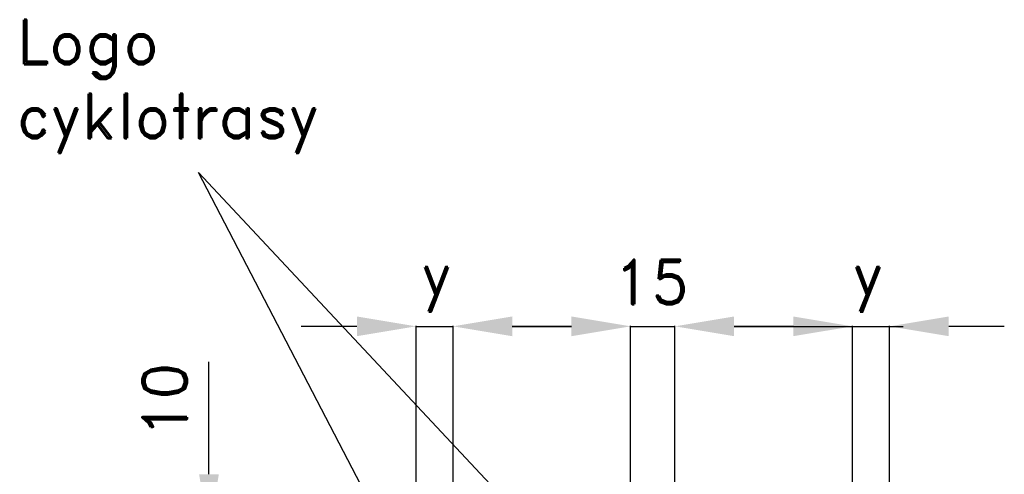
# Model space of a CAD drawing. Header units: millimetres. Extents: x 160 to 3480, y -161 to 860.
# Tile 6 of 12: x 1422 to 1754, y 143 to 296. Entities that reach past the tile are written whole.
import ezdxf

# ---------------------------------------------------------------- set-up
doc = ezdxf.new("R2010")
doc.units = ezdxf.units.MM
doc.header["$LTSCALE"] = 5
doc.layers.add('Kóty', color=2, linetype='Continuous')
doc.styles.get("Standard").update_dxf_attribs({"font": 'romand.shx', "height": 15})

msp = doc.modelspace()

# ---------------------------------------------------------------- linework, layer by layer
at = {"layer": 'Kóty'}
for p, q in [((1535.58, 192.63), (1516.79, 192.63)), ((1555.58, 109.49), (1555.58, 192.81)), ((1568.08, 109.49), (1568.08, 192.81)), ((1608.08, 192.63), (1588.08, 192.63)), ((1588.08, 192.63), (1608.08, 192.63)), ((1628.08, 112.69), (1628.08, 192.81)), ((1643.08, 112.69), (1643.08, 192.81)), ((1663.08, 192.63), (1720.23, 192.63)), ((1683.08, 192.63), (1663.08, 192.63)), ((1703.08, 112.69), (1703.08, 192.81)), ((1715.58, 112.69), (1715.58, 192.81)), ((1754.38, 192.63), (1735.58, 192.63)), ((1485.59, 142.63), (1485.59, 180.64))]:
    msp.add_line(p, q, dxfattribs=at)
for points in [[(1643.08, 72.6), (1482.03, 244.63)], [(1568.08, 79.05), (1482.03, 244.63)], [(1555.58, 192.63), (1568.08, 192.63)], [(1628.08, 192.63), (1643.08, 192.63)]]:
    msp.add_lwpolyline(points, dxfattribs=at)
for points in [[(1535.58, 195.96), (1535.58, 189.3), (1555.58, 192.63)], [(1588.08, 195.96), (1588.08, 189.3), (1568.08, 192.63)], [(1608.08, 195.96), (1608.08, 189.3), (1628.08, 192.63)], [(1663.08, 195.96), (1663.08, 189.3), (1643.08, 192.63)], [(1683.08, 195.96), (1683.08, 189.3), (1703.08, 192.63)], [(1735.58, 195.96), (1735.58, 189.3), (1715.58, 192.63)], [(1482.25, 142.63), (1488.92, 142.63), (1485.59, 122.63)]]:
    msp.add_solid(points, dxfattribs=at)

# ---------------------------------------------------------------- texts
at = {"layer": 'Kóty', "insert": (1420.55, 296.24), "char_height": 15, "attachment_point": 1}
msp.add_mtext_dynamic_manual_height_columns('Logo\\Pcyklotrasy', width=144.3873, gutter_width=100, heights=[0], dxfattribs=at)
at = {"layer": 'Kóty', "char_height": 15, "attachment_point": 5}
for s, insert in [('\\A1;15', (1635.04, 207.63)), ('\\A1;y', (1562.48, 207.63)), ('\\A1;y', (1708.29, 207.63))]:
    msp.add_mtext(s, dxfattribs=dict(at, insert=insert))
at = {"layer": 'Kóty', "insert": (1470.59, 167.7), "char_height": 15, "attachment_point": 5, "rotation": 90}
msp.add_mtext('\\A1;10', dxfattribs=at)

doc.saveas('drawing.dxf')
